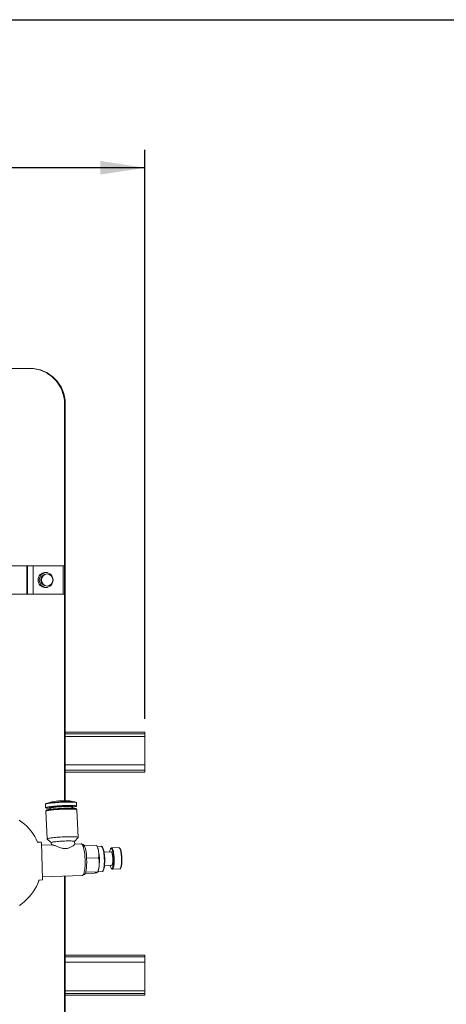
# Model space of a CAD drawing. Header units: millimetres. Extents: x 50 to 2915, y 50 to 2050.
# Tile 19 of 48: x 1151 to 1391, y 1497 to 2050. Entities that reach past the tile are written whole.
import ezdxf

# ---------------------------------------------------------------- set-up
doc = ezdxf.new("R2010")
doc.units = ezdxf.units.MM
doc.header["$LTSCALE"] = 10
doc.layers.add('DIM', color=7, linetype='Continuous')
doc.styles.add('SLDTEXTSTYLE1', font='TXT', dxfattribs={"width": 0.605})
doc.dimstyles.new('SLDDIMSTYLE0', dxfattribs={"dimtxt": 25, "dimasz": 25, "dimexe": 0, "dimexo": 0.0625, "dimgap": 6.25, "dimtad": 1, "dimrnd": 1e-09, "dimzin": 12, "dimdsep": 46, "dimtxsty": 'SLDTEXTSTYLE1', "dimsah": 1, "dimcen": 0.09, "dimadec": 0, "dimazin": 3, "dimtfac": 1, "dimtofl": 0, "dimtmove": 0, "dimatfit": 3, "dimfxl": 1, "dimfrac": 2, "dimtolj": 1, "dimtzin": 12, "dimarcsym": 0})

# ---------------------------------------------------------------- blocks, each defined once
blk = doc.blocks.new('_D_1')
at = {"layer": 'DIM'}
for p, q in [((349.69, 1658.92), (349.69, 1977.23)), ((1221.69, 1657.42), (1221.69, 1977.23)), ((1221.69, 1967.23), (349.69, 1967.23))]:
    blk.add_line(p, q, dxfattribs=at)
for points in [[(349.69, 1967.23), (374.69, 1963.38), (374.69, 1971.07)], [(1221.69, 1967.23), (1196.69, 1971.07), (1196.69, 1963.38)]]:
    blk.add_solid(points, dxfattribs=at)
at = {"layer": 'DIM', "insert": (761.3, 1999.45), "char_height": 25, "attachment_point": 1, "style": 'SLDTEXTSTYLE1'}
blk.add_mtext('872', dxfattribs=at)

msp = doc.modelspace()

# ---------------------------------------------------------------- linework, layer by layer
at = {"color": 7, "linetype": 'Continuous', "lineweight": 30}
msp.add_line((2912.557, 2050), (50.339, 2050.486), dxfattribs=at)
at = {"color": 7, "linetype": 'Continuous', "lineweight": 15}
for p, q in [((1128.619, 1854.421), (1156.597, 1854.421)), ((1156.597, 1854.421), (1156.993, 1854.421)), ((1176.581, 1834.421), (1176.581, 1611.287)), ((1176.978, 1834.421), (1176.581, 1834.421)), ((1176.978, 1834.421), (1176.978, 1611.292)), ((1010.67, 1743.421), (1155.368, 1743.421)), ((1155.368, 1727.421), (1155.368, 1743.421)), ((1155.765, 1743.421), (1155.368, 1743.421)), ((1155.765, 1727.421), (1155.765, 1743.421)), ((1155.765, 1743.421), (1158.881, 1743.421)), ((1158.881, 1743.421), (1158.881, 1727.421)), ((1158.881, 1743.421), (1175.868, 1743.421)), ((1175.868, 1727.421), (1175.868, 1743.421)), ((1175.868, 1743.421), (1176.581, 1743.421)), ((1176.581, 1743.421), (1176.581, 1727.421)), ((1155.368, 1727.421), (1010.67, 1727.421)), ((1155.765, 1727.421), (1155.368, 1727.421)), ((1158.881, 1727.421), (1155.765, 1727.421)), ((1175.868, 1727.421), (1158.881, 1727.421)), ((1175.868, 1727.421), (1176.581, 1727.421)), ((1176.978, 1649.921), (1221.695, 1649.921)), ((1176.978, 1647.421), (1221.695, 1647.421)), ((1221.695, 1649.921), (1221.695, 1648.921)), ((1221.695, 1648.921), (1221.695, 1628.421)), ((1221.695, 1631.421), (1221.695, 1647.421)), ((1217.695, 1631.421), (1221.695, 1631.421)), ((1221.695, 1628.421), (1221.695, 1627.421)), ((1221.695, 1627.421), (1176.978, 1627.421)), ((1182.72, 1610.535), (1179.531, 1611.176)), ((1165.8, 1609.272), (1165.898, 1607.359)), ((1166.182, 1605.735), (1166.192, 1605.526)), ((1166.34, 1605.938), (1166.206, 1605.791)), ((1169.425, 1610.659), (1166.318, 1609.696)), ((1168.139, 1607.376), (1168.22, 1607.351)), ((1168.414, 1607.113), (1168.449, 1606.44)), ((1180.932, 1607.079), (1180.898, 1607.752)), ((1181.05, 1608.002), (1181.099, 1608.021)), ((1183.229, 1606.662), (1183.081, 1606.794)), ((1183.27, 1606.4), (1183.259, 1606.609)), ((1183.375, 1608.253), (1183.278, 1610.167)), ((1184.274, 1590.692), (1183.477, 1606.262)), ((1166, 1605.368), (1166.797, 1589.798)), ((1166.828, 1589.744), (1169.094, 1587.711)), ((1182.202, 1588.382), (1184.249, 1590.635)), ((1163.316, 1587.919), (1161.522, 1587.919)), ((1161.703, 1587.863), (1163.309, 1587.919)), ((1163.511, 1587.725), (1164.198, 1566.937)), ((1169.506, 1586.516), (1163.558, 1586.311)), ((1169.093, 1587.732), (1169.156, 1586.504)), ((1182.276, 1586.931), (1182.201, 1588.402)), ((1185.998, 1587.084), (1182.275, 1586.956)), ((1186.992, 1586.673), (1186.582, 1586.659)), ((1187.772, 1586.072), (1187.686, 1586.034)), ((1194.453, 1586.302), (1187.772, 1586.072)), ((1187.833, 1585.723), (1187.772, 1586.072)), ((1194.453, 1586.302), (1194.491, 1586.246)), ((1194.935, 1585.483), (1194.497, 1586.248)), ((1197.231, 1585.696), (1194.86, 1585.614)), ((1197.832, 1585.265), (1197.541, 1585.549)), ((1202.78, 1584.628), (1202.51, 1584.326)), ((1207.17, 1584.912), (1203.032, 1584.77)), ((1207.722, 1584.505), (1207.431, 1584.789)), ((1189.024, 1578.987), (1188.962, 1579.336)), ((1189, 1578.601), (1189.024, 1578.987)), ((1195.706, 1579.218), (1189.024, 1578.987)), ((1202.816, 1582.511), (1198.807, 1582.373)), ((1199.065, 1574.877), (1203.074, 1575.015)), ((1202.894, 1573.184), (1203.185, 1572.9)), ((1203.445, 1572.777), (1207.584, 1572.919)), ((1207.835, 1573.061), (1208.106, 1573.364)), ((1164.146, 1568.521), (1186.612, 1569.295)), ((1176.581, 1568.949), (1176.581, 1318.421)), ((1176.978, 1568.963), (1176.978, 1318.421)), ((1187.164, 1569.759), (1187.574, 1569.773)), ((1193.477, 1570.605), (1188.207, 1570.424)), ((1188.45, 1571.101), (1188.536, 1571.139)), ((1188.536, 1571.139), (1188.56, 1571.526)), ((1195.217, 1571.369), (1188.536, 1571.139)), ((1195.267, 1571.2), (1195.416, 1571.508)), ((1195.35, 1571.372), (1197.722, 1571.454)), ((1198.021, 1571.622), (1198.292, 1571.925)), ((1162.402, 1566.675), (1164.009, 1566.731)), ((1176.978, 1524.421), (1221.695, 1524.421)), ((1221.695, 1524.421), (1221.695, 1523.421)), ((1221.695, 1502.921), (1221.695, 1523.421)), ((1221.695, 1520.421), (1217.695, 1520.421)), ((1221.695, 1520.421), (1221.695, 1504.421)), ((1221.695, 1504.421), (1176.978, 1504.421)), ((1221.695, 1501.921), (1176.978, 1501.921)), ((1221.695, 1502.921), (1221.695, 1501.921))]:
    msp.add_line(p, q, dxfattribs=at)
at = {"color": 8, "linetype": 'Continuous', "lineweight": 15}
for p, q in [((1221.695, 1648.921), (1176.978, 1648.921)), ((1217.695, 1631.421), (1176.978, 1631.421)), ((1176.978, 1628.421), (1221.695, 1628.421)), ((1163.309, 1587.919), (1161.522, 1587.919)), ((1161.703, 1587.863), (1161.683, 1587.863)), ((1221.695, 1523.421), (1176.978, 1523.421)), ((1176.978, 1520.421), (1217.695, 1520.421)), ((1176.978, 1502.921), (1221.695, 1502.921))]:
    msp.add_line(p, q, dxfattribs=at)
at = {"color": 8, "linetype": 'Continuous', "lineweight": 15, "flags": 128}
for points in [[(1183.278, 1610.167), (1183.244, 1610.223), (1183.095, 1610.296), (1182.831, 1610.361), (1182.455, 1610.417), (1181.972, 1610.464), (1181.388, 1610.5), (1180.712, 1610.526), (1179.952, 1610.542), (1179.119, 1610.546), (1178.224, 1610.539), (1177.279, 1610.52), (1176.298, 1610.491), (1175.292, 1610.452), (1174.276, 1610.402), (1173.264, 1610.344), (1172.269, 1610.277), (1171.305, 1610.202), (1170.384, 1610.121), (1169.52, 1610.035), (1168.723, 1609.944), (1168.005, 1609.85), (1167.376, 1609.754), (1166.843, 1609.658), (1166.415, 1609.563), (1166.096, 1609.47), (1165.891, 1609.38), (1165.804, 1609.295), (1165.8, 1609.272)], [(1168.453, 1607.679), (1168.204, 1607.602), (1168.055, 1607.525), (1168.024, 1607.453), (1168.11, 1607.387), (1168.139, 1607.376)], [(1180.898, 1607.752), (1180.838, 1607.816), (1180.663, 1607.873), (1180.375, 1607.923), (1179.982, 1607.963), (1179.489, 1607.993), (1178.906, 1608.013), (1178.244, 1608.022), (1177.515, 1608.02), (1176.733, 1608.007), (1175.912, 1607.984), (1175.068, 1607.95), (1174.216, 1607.907), (1173.372, 1607.854), (1172.552, 1607.794), (1171.772, 1607.727), (1171.045, 1607.655), (1170.385, 1607.578), (1169.805, 1607.499), (1169.315, 1607.419), (1168.925, 1607.338), (1168.642, 1607.26), (1168.47, 1607.185), (1168.414, 1607.114), (1168.414, 1607.114)], [(1181.099, 1608.021), (1181.159, 1608.049), (1181.249, 1608.123), (1181.221, 1608.192), (1181.076, 1608.255), (1180.943, 1608.286)]]:
    msp.add_lwpolyline(points, dxfattribs=at)
at = {"color": 7, "linetype": 'Continuous', "lineweight": 15, "flags": 128}
for points in [[(1180.904, 1607.639), (1181.171, 1607.675), (1181.8, 1607.771), (1182.333, 1607.867), (1182.761, 1607.962), (1183.08, 1608.056), (1183.284, 1608.145), (1183.372, 1608.23), (1183.342, 1608.31), (1183.193, 1608.383), (1182.929, 1608.447), (1182.553, 1608.503), (1182.07, 1608.55), (1181.486, 1608.587), (1180.81, 1608.613), (1180.05, 1608.628), (1179.217, 1608.632), (1178.322, 1608.625), (1177.377, 1608.607), (1176.396, 1608.578), (1175.39, 1608.538), (1174.374, 1608.489), (1173.362, 1608.43), (1172.367, 1608.363), (1171.402, 1608.289), (1170.482, 1608.208), (1169.618, 1608.121), (1168.821, 1608.03), (1168.103, 1607.936), (1167.474, 1607.841), (1166.941, 1607.745), (1166.512, 1607.649), (1166.194, 1607.556), (1165.989, 1607.467), (1165.902, 1607.381), (1165.932, 1607.302), (1166.081, 1607.229), (1166.345, 1607.165), (1166.721, 1607.108), (1167.204, 1607.062), (1167.788, 1607.025), (1168.42, 1607)], [(1183.092, 1610.402), (1183.086, 1610.407), (1182.941, 1610.479), (1182.681, 1610.542), (1182.311, 1610.598), (1181.836, 1610.643), (1181.262, 1610.679), (1180.598, 1610.705), (1179.851, 1610.72), (1179.032, 1610.724), (1178.152, 1610.717), (1177.223, 1610.699), (1176.258, 1610.671), (1175.269, 1610.632), (1174.271, 1610.583), (1173.276, 1610.526), (1172.297, 1610.46), (1171.35, 1610.386), (1170.445, 1610.307), (1169.595, 1610.222), (1168.812, 1610.132), (1168.106, 1610.04), (1167.487, 1609.946), (1166.964, 1609.852), (1166.542, 1609.758), (1166.229, 1609.666), (1166.028, 1609.578), (1165.992, 1609.554)], [(1183.477, 1606.262), (1183.443, 1606.319), (1183.295, 1606.391), (1183.031, 1606.456), (1182.655, 1606.512), (1182.172, 1606.559), (1181.588, 1606.596), (1180.912, 1606.622), (1180.152, 1606.637), (1179.319, 1606.641), (1178.424, 1606.634), (1177.479, 1606.616), (1176.497, 1606.587), (1175.492, 1606.547), (1174.476, 1606.498), (1173.464, 1606.439), (1172.469, 1606.372), (1171.504, 1606.298), (1170.584, 1606.217), (1169.719, 1606.13), (1168.923, 1606.039), (1168.205, 1605.945), (1167.576, 1605.85), (1167.043, 1605.754), (1166.614, 1605.658), (1166.296, 1605.565), (1166.091, 1605.476), (1166.004, 1605.39), (1166, 1605.368)], [(1183.259, 1606.609), (1183.259, 1606.609), (1183.194, 1606.686), (1183.011, 1606.756), (1182.711, 1606.818), (1182.298, 1606.871), (1181.78, 1606.914), (1181.162, 1606.946), (1180.454, 1606.968), (1179.665, 1606.978), (1178.807, 1606.977), (1177.891, 1606.965), (1176.931, 1606.942), (1175.94, 1606.908), (1174.932, 1606.863), (1173.921, 1606.809), (1172.921, 1606.746), (1171.947, 1606.675), (1171.011, 1606.596), (1170.127, 1606.512), (1169.308, 1606.423), (1168.565, 1606.331), (1167.908, 1606.236), (1167.347, 1606.14), (1166.89, 1606.045), (1166.542, 1605.952), (1166.309, 1605.861), (1166.194, 1605.775), (1166.182, 1605.735)], [(1183.081, 1606.794), (1183.047, 1606.819), (1182.866, 1606.888), (1182.571, 1606.948), (1182.166, 1607), (1181.656, 1607.042), (1181.048, 1607.074), (1180.352, 1607.095), (1179.576, 1607.106), (1178.732, 1607.105), (1177.832, 1607.093), (1176.888, 1607.07), (1175.913, 1607.036), (1174.922, 1606.993), (1173.927, 1606.939), (1172.944, 1606.877), (1171.985, 1606.807), (1171.065, 1606.73), (1170.196, 1606.647), (1169.391, 1606.56), (1168.66, 1606.469), (1168.014, 1606.376), (1167.462, 1606.282), (1167.012, 1606.188), (1166.67, 1606.096), (1166.441, 1606.007), (1166.34, 1605.938)], [(1161.425, 1588.04), (1160.642, 1589.68), (1159.757, 1591.265), (1158.776, 1592.79), (1157.701, 1594.247), (1156.536, 1595.63), (1155.288, 1596.935), (1153.96, 1598.156), (1152.559, 1599.287), (1151.089, 1600.324)], [(1184.249, 1590.635), (1184.271, 1590.669), (1184.24, 1590.749), (1184.092, 1590.821), (1183.828, 1590.886), (1183.452, 1590.942), (1182.968, 1590.989), (1182.385, 1591.026), (1181.708, 1591.052), (1180.949, 1591.067), (1180.116, 1591.071), (1179.221, 1591.064), (1178.276, 1591.046), (1177.294, 1591.017), (1176.288, 1590.977), (1175.273, 1590.928), (1174.26, 1590.869), (1173.265, 1590.802), (1172.301, 1590.728), (1171.38, 1590.646), (1170.516, 1590.56), (1169.72, 1590.469), (1169.002, 1590.375), (1168.372, 1590.28), (1167.84, 1590.184), (1167.411, 1590.088), (1167.092, 1589.995), (1166.888, 1589.905), (1166.8, 1589.82), (1166.828, 1589.744)], [(1182.201, 1588.402), (1182.169, 1588.45), (1182.025, 1588.511), (1181.768, 1588.565), (1181.401, 1588.61), (1180.931, 1588.645), (1180.368, 1588.67), (1179.719, 1588.684), (1178.999, 1588.686), (1178.218, 1588.678), (1177.392, 1588.659), (1176.534, 1588.63), (1175.661, 1588.59), (1174.787, 1588.541), (1173.929, 1588.484), (1173.101, 1588.419), (1172.319, 1588.348), (1171.596, 1588.272), (1170.945, 1588.192), (1170.379, 1588.11), (1169.906, 1588.027), (1169.536, 1587.945), (1169.275, 1587.865), (1169.127, 1587.789), (1169.093, 1587.732)], [(1186.612, 1569.295), (1186.809, 1569.356), (1187.008, 1569.531), (1187.198, 1569.82), (1187.376, 1570.218), (1187.541, 1570.72), (1187.689, 1571.319), (1187.819, 1572.008), (1187.929, 1572.777), (1188.019, 1573.617), (1188.085, 1574.516), (1188.129, 1575.464), (1188.149, 1576.447), (1188.145, 1577.452), (1188.117, 1578.468), (1188.065, 1579.479), (1187.99, 1580.474), (1187.894, 1581.439), (1187.776, 1582.362), (1187.64, 1583.23), (1187.486, 1584.033), (1187.316, 1584.759), (1187.134, 1585.4), (1186.94, 1585.947), (1186.739, 1586.392), (1186.531, 1586.731), (1186.321, 1586.958), (1186.111, 1587.072), (1185.998, 1587.084)], [(1187.686, 1586.034), (1187.479, 1586.364), (1187.269, 1586.577), (1187.059, 1586.669), (1186.992, 1586.673)], [(1197.722, 1571.454), (1197.794, 1571.465), (1197.976, 1571.575), (1198.149, 1571.799), (1198.312, 1572.135), (1198.461, 1572.577), (1198.594, 1573.117), (1198.708, 1573.746), (1198.802, 1574.455), (1198.875, 1575.232), (1198.924, 1576.063), (1198.95, 1576.936), (1198.952, 1577.836), (1198.929, 1578.747), (1198.883, 1579.656), (1198.813, 1580.548), (1198.722, 1581.406), (1198.61, 1582.219), (1198.479, 1582.971), (1198.332, 1583.651), (1198.171, 1584.248), (1197.998, 1584.752), (1197.817, 1585.154), (1197.631, 1585.449), (1197.442, 1585.63), (1197.253, 1585.695), (1197.231, 1585.696)], [(1198.292, 1571.925), (1198.294, 1571.927), (1198.461, 1572.178), (1198.616, 1572.538), (1198.757, 1573.002), (1198.881, 1573.561), (1198.986, 1574.206), (1199.07, 1574.926), (1199.132, 1575.709), (1199.171, 1576.541), (1199.185, 1577.408), (1199.176, 1578.295), (1199.142, 1579.187), (1199.085, 1580.069), (1199.005, 1580.925), (1198.905, 1581.741), (1198.784, 1582.503), (1198.647, 1583.199), (1198.494, 1583.815), (1198.33, 1584.342), (1198.155, 1584.77), (1197.974, 1585.093), (1197.832, 1585.265)], [(1202.197, 1574.985), (1202.27, 1574.667), (1202.415, 1574.145), (1202.57, 1573.718), (1202.734, 1573.393), (1202.901, 1573.177), (1203.07, 1573.075), (1203.236, 1573.089), (1203.396, 1573.218), (1203.547, 1573.46), (1203.685, 1573.81), (1203.809, 1574.261), (1203.915, 1574.804), (1204.001, 1575.427), (1204.066, 1576.118), (1204.108, 1576.863), (1204.126, 1577.647), (1204.121, 1578.453), (1204.091, 1579.266), (1204.038, 1580.068), (1203.963, 1580.844), (1203.867, 1581.578), (1203.752, 1582.254), (1203.621, 1582.859), (1203.476, 1583.381), (1203.32, 1583.809), (1203.157, 1584.134), (1202.989, 1584.35), (1202.821, 1584.452), (1202.655, 1584.438), (1202.495, 1584.308), (1202.344, 1584.066), (1202.205, 1583.716), (1202.082, 1583.265), (1201.976, 1582.722), (1201.938, 1582.481)], [(1203.185, 1572.9), (1203.33, 1572.799), (1203.502, 1572.785), (1203.669, 1572.888), (1203.827, 1573.106), (1203.974, 1573.433), (1204.106, 1573.865), (1204.222, 1574.392), (1204.319, 1575.005), (1204.394, 1575.691), (1204.447, 1576.436), (1204.477, 1577.228), (1204.482, 1578.049), (1204.463, 1578.885), (1204.42, 1579.718), (1204.355, 1580.533), (1204.267, 1581.314), (1204.16, 1582.045), (1204.035, 1582.712), (1203.894, 1583.303), (1203.74, 1583.806), (1203.577, 1584.211), (1203.407, 1584.51), (1203.234, 1584.697), (1203.061, 1584.769), (1202.891, 1584.724), (1202.78, 1584.628)], [(1207.584, 1572.919), (1207.64, 1572.928), (1207.807, 1573.031), (1207.965, 1573.248), (1208.112, 1573.576), (1208.245, 1574.008), (1208.36, 1574.535), (1208.457, 1575.147), (1208.532, 1575.833), (1208.585, 1576.579), (1208.615, 1577.37), (1208.62, 1578.192), (1208.601, 1579.027), (1208.559, 1579.861), (1208.493, 1580.676), (1208.406, 1581.456), (1208.298, 1582.187), (1208.173, 1582.855), (1208.032, 1583.446), (1207.878, 1583.949), (1207.715, 1584.353), (1207.545, 1584.652), (1207.372, 1584.84), (1207.199, 1584.912), (1207.17, 1584.912)], [(1208.106, 1573.364), (1208.121, 1573.381), (1208.272, 1573.623), (1208.41, 1573.973), (1208.534, 1574.424), (1208.64, 1574.967), (1208.726, 1575.59), (1208.791, 1576.281), (1208.833, 1577.026), (1208.851, 1577.81), (1208.846, 1578.616), (1208.816, 1579.429), (1208.763, 1580.231), (1208.688, 1581.007), (1208.592, 1581.741), (1208.477, 1582.417), (1208.346, 1583.022), (1208.201, 1583.544), (1208.045, 1583.972), (1207.882, 1584.297), (1207.722, 1584.505)], [(1203.074, 1575.015), (1203.17, 1575.049), (1203.299, 1575.197), (1203.417, 1575.46), (1203.52, 1575.83), (1203.604, 1576.293), (1203.667, 1576.836), (1203.707, 1577.441), (1203.723, 1578.089), (1203.713, 1578.758), (1203.679, 1579.427), (1203.621, 1580.075), (1203.542, 1580.681), (1203.443, 1581.225), (1203.328, 1581.69), (1203.201, 1582.061), (1203.066, 1582.326), (1202.927, 1582.476), (1202.816, 1582.511)], [(1187.574, 1569.773), (1187.714, 1569.806), (1187.914, 1569.956), (1188.105, 1570.225), (1188.285, 1570.608), (1188.45, 1571.101)], [(1151.169, 1552.47), (1152.635, 1553.512), (1154.033, 1554.648), (1155.356, 1555.873), (1156.6, 1557.182), (1157.76, 1558.57), (1158.83, 1560.031), (1159.807, 1561.558), (1160.686, 1563.147), (1161.463, 1564.789), (1162.137, 1566.48)]]:
    msp.add_lwpolyline(points, dxfattribs=at)
at = {"color": 7, "linetype": 'Continuous', "lineweight": 15}
for centre, radius in [((1165.876, 1735.418), 4.248), ((1166.589, 1735.422), 3.398)]:
    msp.add_circle(centre, radius, dxfattribs=at)
for centre, radius, start, end in [((1156.589, 1834.428), 19.992, 359.97751, 89.97749), ((1156.985, 1834.428), 19.992, 359.97751, 89.97749), ((1166.592, 1735.421), 4.25, 94.85127, 265.14873), ((1166.987, 1735.422), 3.399, 93.36657, 180.02089), ((1166.987, 1735.419), 3.399, 179.97911, 266.63343), ((1176.377, 1573.805), 37.504, 85.17572, 100.68245), ((1177.087, 1558.832), 49.604, 85.54251, 100.02472), ((1161.694, 1588.156), 0.293, 203.3298, 271.66704), ((1163.314, 1587.721), 0.198, 1.27096, 91.36886), ((1183.982, 1584.09), 4.183, 22.97825, 27.69868), ((1167.164, 1578.776), 21.805, 1.47217, 18.57709), ((1187.133, 1581.702), 8.669, 7.15845, 25.85323), ((1160.32, 1576.834), 28.734, 349.35458, 3.52574), ((1148.121, 1576.878), 40.915, 2.41328, 3.44489), ((1162.599, 1577.344), 33.579, 356.53746, 9.32071), ((1184.601, 1575.466), 11.517, 339.89845, 359.25213), ((1164, 1566.929), 0.198, 272.60525, 2.48131), ((1180.17, 1573.471), 8.613, 344.03239, 346.94841), ((1162.414, 1566.381), 0.294, 92.31155, 160.48103)]:
    msp.add_arc(centre, radius, start, end, dxfattribs=at)
for points, knots in [([(1165.934, 1609.519), (1165.914, 1609.504), (1165.865, 1609.468), (1165.797, 1609.377), (1165.809, 1609.299), (1165.812, 1609.277)], [0, 0, 0, 0, 0.336076, 0.8087457, 1, 1, 1, 1]), ([(1168.279, 1607.358), (1168.278, 1607.359), (1168.269, 1607.362), (1168.301, 1607.347), (1168.386, 1607.267), (1168.401, 1607.158), (1168.407, 1607.108)], [0, 0, 0, 0, 0.0600357, 0.4090006, 0.731243, 1, 1, 1, 1]), ([(1180.91, 1607.747), (1180.908, 1607.792), (1180.904, 1607.898), (1180.981, 1607.99), (1181.013, 1608.012), (1181.007, 1608.009), (1181.005, 1608.008)], [0, 0, 0, 0, 0.2420455, 0.5627388, 0.8811176, 1, 1, 1, 1]), ([(1183.267, 1610.168), (1183.268, 1610.186), (1183.276, 1610.257), (1183.232, 1610.304), (1183.199, 1610.34)], [0, 0, 0, 0, 0.24909482, 1, 1, 1, 1]), ([(1182.272, 1586.931), (1182.273, 1586.93), (1182.294, 1586.924), (1182.223, 1586.825), (1182.057, 1586.637), (1181.755, 1586.358), (1181.312, 1586), (1180.711, 1585.577), (1179.995, 1585.159), (1179.219, 1584.809), (1178.471, 1584.57), (1177.7, 1584.429), (1176.95, 1584.385), (1176.177, 1584.434), (1175.318, 1584.577), (1174.381, 1584.829), (1173.4, 1585.17), (1172.467, 1585.536), (1171.611, 1585.883), (1170.84, 1586.184), (1170.195, 1586.4), (1169.731, 1586.517), (1169.566, 1586.503), (1169.507, 1586.499)], [0, 0, 0, 0, 0.0035122, 0.0491162, 0.0958065, 0.1465195, 0.1982782, 0.2587054, 0.3205771, 0.3683207, 0.4171902, 0.4562569, 0.4964307, 0.5355139, 0.5756484, 0.6301402, 0.6861622, 0.7426766, 0.8003617, 0.8559742, 0.9130736, 0.9687688, 1, 1, 1, 1]), ([(1195.735, 1582.782), (1195.719, 1582.866), (1195.601, 1583.502), (1195.246, 1584.696), (1194.719, 1585.764), (1194.453, 1586.302)], [0, 0, 0, 0, 0.0700832, 0.5307809, 1, 1, 1, 1]), ([(1195.706, 1579.218), (1195.787, 1579.799), (1195.951, 1580.973), (1195.807, 1582.176), (1195.735, 1582.782)], [0, 0, 0, 0, 0.495458, 1, 1, 1, 1]), ([(1196.117, 1575.316), (1196.122, 1575.409), (1196.16, 1576.113), (1196.099, 1577.436), (1195.838, 1578.62), (1195.706, 1579.218)], [0, 0, 0, 0, 0.0700832, 0.5307809, 1, 1, 1, 1]), ([(1195.217, 1571.369), (1195.44, 1572.013), (1195.89, 1573.312), (1196.041, 1574.644), (1196.117, 1575.316)], [0, 0, 0, 0, 0.495458, 1, 1, 1, 1]), ([(1193.477, 1570.605), (1193.716, 1570.656), (1194.195, 1570.757), (1194.703, 1570.893), (1194.914, 1570.975), (1195.002, 1571.01)], [0, 0, 0, 0, 0.366205, 0.7355563, 1, 1, 1, 1]), ([(1195.002, 1571.01), (1195.092, 1571.057), (1195.272, 1571.152), (1195.298, 1571.271), (1195.24, 1571.341), (1195.217, 1571.369)], [0, 0, 0, 0, 0.3713162, 0.7477442, 1, 1, 1, 1])]:
    msp.add_open_spline(points, degree=3, knots=knots, dxfattribs=at)

# ---------------------------------------------------------------- dimensions: what is measured, and where the dimension line sits
at = {"layer": 'DIM'}
dim = msp.add_linear_dim(base=(349.695, 1967.226), p1=(1221.695, 1647.421), p2=(349.695, 1648.921), dimstyle='SLDDIMSTYLE0', dxfattribs=at)
dim.commit()
dim.dimension.update_dxf_attribs({"geometry": '_D_1', "text_midpoint": (789.945, 1967.226), "dimtype": 160})

doc.saveas('drawing.dxf')
